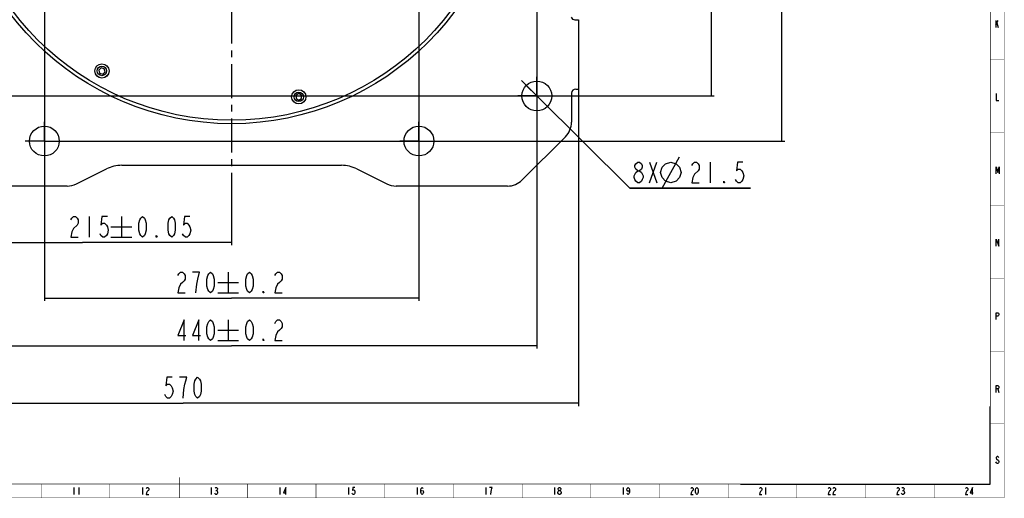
# Model space of a CAD drawing. Header units: millimetres. Extents: x 0 to 1189, y 0 to 841.
# Tile 4 of 5: x 479 to 1189, y 0 to 345. Entities that reach past the tile are written whole.
import ezdxf

# ---------------------------------------------------------------- set-up
doc = ezdxf.new("R2010")
doc.units = ezdxf.units.MM
doc.header["$LTSCALE"] = 65.395
doc.linetypes.add('CENTER', pattern=[0.6, 0.375, -0.075, 0.075, -0.075])
doc.layers.get('0').update_dxf_attribs({"linetype": 'CONTINUOUS'})
for name, color, linetype in [('0100088C0000_DXF_DIMENSION', 7, 'CONTINUOUS'), ('0100088C0000_DXF_FORMAT', 7, 'CONTINUOUS'), ('0100188C0000_DXF_AXIS', 7, 'CONTINUOUS'), ('0100188C0000DXF_CONTINUOUS_LINE', 7, 'CONTINUOUS'), ('0101688C0000_DXF_AXIS', 7, 'CONTINUOUS'), ('0101688C0000DXF_CONTINUOUS_LINE', 7, 'CONTINUOUS'), ('B0218060126HDXF_CONTINUOUS_LINE', 7, 'CONTINUOUS')]:
    doc.layers.add(name, color=color, linetype=linetype)
doc.styles.get("Standard").update_dxf_attribs({"font": 'txt', "width": 0.7})
doc.dimstyles.new('DIMSTYLE_1', dxfattribs={"dimtxt": 15, "dimasz": 3, "dimexe": 2, "dimexo": 0.2, "dimgap": 3.75, "dimtad": 1, "dimdsep": 46, "dimtxsty": 'Standard', "dimblk": '_FILLED', "dimblk1": '_FILLED', "dimblk2": '_FILLED', "dimcen": 0.09, "dimclrt": 5, "dimazin": 2, "dimtp": 0.01, "dimtm": 0.01, "dimtfac": 1, "dimtofl": 0, "dimtmove": 0, "dimatfit": 3, "dimldrblk": '_FILLED', "dimfxl": 1, "dimtolj": 1, "dimarcsym": 0})
doc.dimstyles.new('DIMSTYLE_2', dxfattribs={"dimtxt": 15, "dimasz": 3, "dimexe": 2, "dimexo": 0.2, "dimgap": 3.75, "dimtad": 1, "dimdsep": 46, "dimtxsty": 'Standard', "dimblk": '_FILLED', "dimblk1": '_FILLED', "dimblk2": '_FILLED', "dimcen": 0.09, "dimclrt": 5, "dimazin": 2, "dimtol": 1, "dimtp": 0.05, "dimtm": 0.05, "dimtfac": 1, "dimtofl": 0, "dimtmove": 0, "dimatfit": 3, "dimldrblk": '_FILLED', "dimfxl": 1, "dimtolj": 1, "dimarcsym": 0})
doc.dimstyles.new('DIMSTYLE_3', dxfattribs={"dimtxt": 15, "dimasz": 3, "dimexe": 2, "dimexo": 0.2, "dimgap": 3.75, "dimtad": 1, "dimdsep": 46, "dimtxsty": 'Standard', "dimblk": '_FILLED', "dimblk1": '_FILLED', "dimblk2": '_FILLED', "dimcen": 0.09, "dimclrt": 5, "dimazin": 2, "dimtol": 1, "dimtp": 0.2, "dimtm": 0.2, "dimtfac": 1, "dimtofl": 0, "dimtmove": 0, "dimatfit": 3, "dimldrblk": '_FILLED', "dimfxl": 1, "dimtolj": 1, "dimarcsym": 0})
doc.dimstyles.new('DIMSTYLE_5', dxfattribs={"dimtxt": 15, "dimasz": 3, "dimexe": 2, "dimexo": 0.2, "dimtad": 1, "dimdsep": 46, "dimtxsty": 'Standard', "dimblk": '_FILLED', "dimblk1": '_FILLED', "dimblk2": '_FILLED', "dimcen": 0.09, "dimclrt": 5, "dimazin": 2, "dimtp": 0.01, "dimtm": 0.01, "dimtfac": 1, "dimtmove": 0, "dimatfit": 2, "dimldrblk": '_FILLED', "dimfxl": 1, "dimtolj": 1, "dimarcsym": 0})

# ---------------------------------------------------------------- blocks, each defined once
blk = doc.blocks.new('_FILLED')
at = {"color": 0, "linetype": 'ByBlock'}
blk.add_solid([(0, 0), (-1, 0.12), (-1, -0.12)], dxfattribs=at)
blk = doc.blocks.new('*D3')
at = {"layer": '0100088C0000_DXF_DIMENSION', "color": 2, "linetype": 'Continuous'}
for p, q in [((497.19, 668.54), (497.19, 142.15)), ((767.19, 668.54), (767.19, 142.15)), ((497.19, 144.15), (632.19, 144.15)), ((767.19, 144.15), (632.19, 144.15))]:
    blk.add_line(p, q, dxfattribs=at)
at = {"layer": '0100088C0000_DXF_DIMENSION', "color": 2, "linetype": 'Continuous', "xscale": 3, "yscale": 3, "zscale": 3, "rotation": 180}
blk.add_blockref('_FILLED', (497.19, 144.15), dxfattribs=at)
at = {"layer": '0100088C0000_DXF_DIMENSION', "color": 2, "linetype": 'Continuous', "xscale": 3, "yscale": 3, "zscale": 3}
blk.add_blockref('_FILLED', (767.19, 144.15), dxfattribs=at)
blk = doc.blocks.new('*D4')
at = {"layer": '0100088C0000_DXF_DIMENSION', "color": 2, "linetype": 'Continuous'}
for p, q in [((412.19, 636.04), (412.19, 107.73)), ((852.19, 636.04), (852.19, 107.73)), ((412.19, 109.73), (632.19, 109.73)), ((852.19, 109.73), (632.19, 109.73))]:
    blk.add_line(p, q, dxfattribs=at)
at = {"layer": '0100088C0000_DXF_DIMENSION', "color": 2, "linetype": 'Continuous', "xscale": 3, "yscale": 3, "zscale": 3, "rotation": 180}
blk.add_blockref('_FILLED', (412.19, 109.73), dxfattribs=at)
at = {"layer": '0100088C0000_DXF_DIMENSION', "color": 2, "linetype": 'Continuous', "xscale": 3, "yscale": 3, "zscale": 3}
blk.add_blockref('_FILLED', (852.19, 109.73), dxfattribs=at)
blk = doc.blocks.new('*D5')
at = {"layer": '0100088C0000_DXF_DIMENSION', "color": 2, "linetype": 'Continuous'}
for p, q in [((426.14, 649.99), (980.06, 649.99)), ((978.06, 649.99), (978.06, 469.99)), ((978.06, 289.99), (978.06, 469.99)), ((426.14, 289.99), (980.06, 289.99))]:
    blk.add_line(p, q, dxfattribs=at)
at = {"layer": '0100088C0000_DXF_DIMENSION', "color": 2, "linetype": 'Continuous', "xscale": 3, "yscale": 3, "zscale": 3}
for p, rotation in [((978.06, 649.99), 90), ((978.06, 289.99), 270)]:
    blk.add_blockref('_FILLED', p, dxfattribs=dict(at, rotation=rotation))
blk = doc.blocks.new('*D6')
at = {"layer": '0100088C0000_DXF_DIMENSION', "color": 2, "linetype": 'Continuous'}
for p, q in [((511.14, 682.49), (1030.81, 682.49)), ((1028.81, 682.49), (1028.81, 469.99)), ((1028.81, 257.49), (1028.81, 469.99)), ((511.14, 257.49), (1030.81, 257.49))]:
    blk.add_line(p, q, dxfattribs=at)
at = {"layer": '0100088C0000_DXF_DIMENSION', "color": 2, "linetype": 'Continuous', "xscale": 3, "yscale": 3, "zscale": 3}
for p, rotation in [((1028.81, 682.49), 90), ((1028.81, 257.49), 270)]:
    blk.add_blockref('_FILLED', p, dxfattribs=dict(at, rotation=rotation))
blk = doc.blocks.new('*D9')
at = {"layer": '0100088C0000_DXF_DIMENSION', "color": 2, "linetype": 'Continuous'}
for p, q in [((417.19, 245.79), (417.19, 182.37)), ((632.19, 224.72), (632.19, 182.37)), ((417.19, 184.37), (524.69, 184.37)), ((632.19, 184.37), (524.69, 184.37))]:
    blk.add_line(p, q, dxfattribs=at)
at = {"layer": '0100088C0000_DXF_DIMENSION', "color": 2, "linetype": 'Continuous', "xscale": 3, "yscale": 3, "zscale": 3, "rotation": 180}
blk.add_blockref('_FILLED', (417.19, 184.37), dxfattribs=at)
at = {"layer": '0100088C0000_DXF_DIMENSION', "color": 2, "linetype": 'Continuous', "xscale": 3, "yscale": 3, "zscale": 3}
blk.add_blockref('_FILLED', (632.19, 184.37), dxfattribs=at)
blk = doc.blocks.new('*D10')
at = {"layer": '0100088C0000_DXF_DIMENSION', "color": 2, "linetype": 'Continuous'}
for p, q in [((882.19, 294.79), (882.19, 66.31)), ((312.19, 271), (312.19, 66.31)), ((312.19, 68.31), (597.19, 68.31)), ((882.19, 68.31), (597.19, 68.31))]:
    blk.add_line(p, q, dxfattribs=at)
at = {"layer": '0100088C0000_DXF_DIMENSION', "color": 2, "linetype": 'Continuous', "xscale": 3, "yscale": 3, "zscale": 3, "rotation": 180}
blk.add_blockref('_FILLED', (312.19, 68.31), dxfattribs=at)
at = {"layer": '0100088C0000_DXF_DIMENSION', "color": 2, "linetype": 'Continuous', "xscale": 3, "yscale": 3, "zscale": 3}
blk.add_blockref('_FILLED', (882.19, 68.31), dxfattribs=at)
blk = doc.blocks.new('*D13')
at = {"layer": '0100088C0000_DXF_DIMENSION', "color": 2, "linetype": 'Continuous'}
for p, q in [((852.19, 289.99), (841, 301.07)), ((844.55, 297.55), (844.55, 297.55)), ((844.55, 297.55), (852.19, 289.99)), ((859.83, 282.43), (852.19, 289.99)), ((852.19, 289.99), (919.28, 223.56)), ((859.83, 282.43), (859.83, 282.43)), ((919.28, 223.56), (1006.28, 223.56)), ((1006.28, 223.56), (919.28, 223.56))]:
    blk.add_line(p, q, dxfattribs=at)
at = {"layer": '0100088C0000_DXF_DIMENSION', "color": 2, "linetype": 'Continuous', "xscale": 3, "yscale": 3, "zscale": 3}
for p, rotation in [((844.55, 297.55), 315.2818231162), ((859.83, 282.43), 135.2837504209)]:
    blk.add_blockref('_FILLED', p, dxfattribs=dict(at, rotation=rotation))

msp = doc.modelspace()

# ---------------------------------------------------------------- linework, layer by layer
at = {"layer": '0100088C0000_DXF_DIMENSION', "color": 5, "linetype": 'Continuous'}
for p, q in [((933.402, 242.314), (938.652, 227.314)), ((933.402, 227.314), (938.652, 242.314)), ((942.527, 223.564), (955.027, 246.064)), ((977.027, 242.314), (977.027, 227.314)), ((529.474, 203.122), (529.474, 188.122)), ((552.724, 203.122), (552.724, 188.122)), ((545.224, 195.622), (560.224, 195.622)), ((545.224, 188.122), (560.224, 188.122)), ((609.126, 162.902), (603.876, 162.902)), ((629.751, 162.902), (629.751, 147.902)), ((622.251, 155.402), (637.251, 155.402)), ((622.251, 147.902), (637.251, 147.902)), ((629.751, 128.482), (629.751, 113.482)), ((622.251, 120.982), (637.251, 120.982)), ((622.251, 113.482), (637.251, 113.482))]:
    msp.add_line(p, q, dxfattribs=at)
for points in [[(924.871, 236.064), (923.559, 237.314), (922.902, 238.564), (922.902, 239.814), (923.559, 241.064), (924.871, 242.314), (926.184, 242.314), (927.496, 241.064), (928.152, 239.814), (928.152, 238.564), (927.496, 237.314), (926.184, 236.064)], [(941.277, 234.814), (942.527, 238.564), (945.027, 241.064), (948.777, 242.314), (952.527, 241.064), (955.027, 238.564), (956.277, 234.814), (955.027, 231.064), (952.527, 228.564), (948.777, 227.314), (945.027, 228.564), (942.527, 231.064), (941.277, 234.814)], [(963.902, 239.814), (964.559, 241.064), (965.871, 242.314), (967.184, 242.314), (968.496, 241.064), (969.152, 239.814), (969.152, 237.314), (968.496, 236.064)], [(1000.652, 242.314), (996.715, 242.314), (996.059, 236.064), (997.371, 237.314), (998.684, 237.314), (999.996, 236.064), (1000.652, 234.814), (1001.309, 232.314), (1000.652, 229.814), (999.996, 228.564), (998.684, 227.314), (997.371, 227.314), (996.059, 228.564), (995.402, 229.814)], [(922.246, 232.314), (923.559, 234.814), (924.871, 236.064), (926.184, 236.064), (927.496, 234.814)], [(927.496, 234.814), (928.809, 232.314), (928.809, 231.064), (928.152, 229.814), (927.496, 228.564), (926.184, 227.314), (924.871, 227.314)], [(968.496, 236.064), (965.871, 233.564), (964.559, 231.064), (963.902, 227.314), (969.152, 227.314)], [(924.871, 227.314), (923.559, 228.564), (922.902, 229.814), (922.246, 231.064), (922.246, 232.314)], [(987.527, 227.314), (986.871, 227.314), (986.871, 228.564), (987.527, 227.314)], [(516.349, 200.622), (517.005, 201.872), (518.317, 203.122), (519.63, 203.122), (520.942, 201.872), (521.599, 200.622), (521.599, 198.122), (520.942, 196.872)], [(542.599, 203.122), (538.661, 203.122), (538.005, 196.872), (539.317, 198.122), (540.63, 198.122), (541.942, 196.872), (542.599, 195.622), (543.255, 193.122), (542.599, 190.622), (541.942, 189.372), (540.63, 188.122), (539.317, 188.122), (538.005, 189.372), (537.349, 190.622)], [(567.974, 188.122), (566.661, 189.372), (566.005, 190.622), (565.349, 193.122), (565.349, 198.122), (566.005, 200.622), (566.661, 201.872), (567.974, 203.122), (569.286, 201.872), (569.942, 200.622), (570.599, 198.122), (570.599, 193.122), (569.942, 190.622), (569.286, 189.372), (567.974, 188.122)], [(588.974, 188.122), (587.661, 189.372), (587.005, 190.622), (586.349, 193.122), (586.349, 198.122), (587.005, 200.622), (587.661, 201.872), (588.974, 203.122), (590.286, 201.872), (590.942, 200.622), (591.599, 198.122), (591.599, 193.122), (590.942, 190.622), (590.286, 189.372), (588.974, 188.122)], [(602.099, 203.122), (598.161, 203.122), (597.505, 196.872), (598.817, 198.122), (600.13, 198.122), (601.442, 196.872), (602.099, 195.622), (602.755, 193.122), (602.099, 190.622), (601.442, 189.372), (600.13, 188.122), (598.817, 188.122), (597.505, 189.372), (596.849, 190.622)], [(520.942, 196.872), (518.317, 194.372), (517.005, 191.872), (516.349, 188.122), (521.599, 188.122)], [(578.474, 188.122), (577.817, 188.122), (577.817, 189.372), (578.474, 188.122)], [(593.376, 160.402), (594.032, 161.652), (595.345, 162.902), (596.657, 162.902), (597.97, 161.652), (598.626, 160.402), (598.626, 157.902), (597.97, 156.652), (596.657, 155.402), (595.345, 154.152), (594.032, 151.652), (593.376, 147.902), (598.626, 147.902)], [(606.501, 147.902), (607.157, 154.152), (607.813, 157.902), (609.126, 162.902)], [(617.001, 147.902), (615.688, 149.152), (615.032, 150.402), (614.376, 152.902), (614.376, 157.902), (615.032, 160.402), (615.688, 161.652), (617.001, 162.902), (618.313, 161.652), (618.97, 160.402), (619.626, 157.902), (619.626, 152.902), (618.97, 150.402), (618.313, 149.152), (617.001, 147.902)], [(645.001, 147.902), (643.688, 149.152), (643.032, 150.402), (642.376, 152.902), (642.376, 157.902), (643.032, 160.402), (643.688, 161.652), (645.001, 162.902), (646.313, 161.652), (646.97, 160.402), (647.626, 157.902), (647.626, 152.902), (646.97, 150.402), (646.313, 149.152), (645.001, 147.902)], [(663.376, 160.402), (664.032, 161.652), (665.345, 162.902), (666.657, 162.902), (667.97, 161.652), (668.626, 160.402), (668.626, 157.902), (667.97, 156.652), (666.657, 155.402), (665.345, 154.152), (664.032, 151.652), (663.376, 147.902), (668.626, 147.902)], [(655.501, 147.902), (654.845, 147.902), (654.845, 149.152), (655.501, 147.902)], [(597.97, 113.482), (597.97, 128.482), (593.376, 117.232), (599.282, 117.232)], [(608.47, 113.482), (608.47, 128.482), (603.876, 117.232), (609.782, 117.232)], [(617.001, 113.482), (615.688, 114.732), (615.032, 115.982), (614.376, 118.482), (614.376, 123.482), (615.032, 125.982), (615.688, 127.232), (617.001, 128.482), (618.313, 127.232), (618.97, 125.982), (619.626, 123.482), (619.626, 118.482), (618.97, 115.982), (618.313, 114.732), (617.001, 113.482)], [(645.001, 113.482), (643.688, 114.732), (643.032, 115.982), (642.376, 118.482), (642.376, 123.482), (643.032, 125.982), (643.688, 127.232), (645.001, 128.482), (646.313, 127.232), (646.97, 125.982), (647.626, 123.482), (647.626, 118.482), (646.97, 115.982), (646.313, 114.732), (645.001, 113.482)], [(663.376, 125.982), (664.032, 127.232), (665.345, 128.482), (666.657, 128.482), (667.97, 127.232), (668.626, 125.982), (668.626, 123.482), (667.97, 122.232), (666.657, 120.982), (665.345, 119.732), (664.032, 117.232), (663.376, 113.482), (668.626, 113.482)], [(655.501, 113.482), (654.845, 113.482), (654.845, 114.732), (655.501, 113.482)], [(589.317, 87.061), (585.379, 87.061), (584.723, 80.811), (586.035, 82.061), (587.348, 82.061), (588.66, 80.811), (589.317, 79.561), (589.973, 77.061), (589.317, 74.561), (588.66, 73.311), (587.348, 72.061), (586.035, 72.061), (584.723, 73.311), (584.067, 74.561)], [(597.192, 72.061), (597.848, 78.311), (598.504, 82.061), (599.16, 84.561), (599.817, 87.061), (594.567, 87.061)], [(607.692, 72.061), (606.379, 73.311), (605.723, 74.561), (605.067, 77.061), (605.067, 82.061), (605.723, 84.561), (606.379, 85.811), (607.692, 87.061), (609.004, 85.811), (609.66, 84.561), (610.317, 82.061), (610.317, 77.061), (609.66, 74.561), (609.004, 73.311), (607.692, 72.061)]]:
    msp.add_lwpolyline(points, dxfattribs=at)
at = {"layer": '0100088C0000_DXF_FORMAT', "color": 5, "linetype": 'Continuous'}
for p, q in [((1182.937, 344.462), (1182.937, 339.462)), ((1182.937, 341.546), (1184.687, 344.462)), ((1183.812, 342.796), (1184.687, 339.462)), ((1184.441, 78.672), (1185.097, 76.172)), ((1183.566, 25.348), (1183.129, 26.181)), ((518.511, 7.561), (518.511, 2.561)), ((522.011, 7.561), (522.011, 2.561)), ((568.011, 7.561), (568.011, 2.561)), ((617.511, 7.561), (617.511, 2.561)), ((667.011, 7.561), (667.011, 2.561)), ((716.511, 7.561), (716.511, 2.561)), ((766.011, 7.561), (766.011, 2.561)), ((815.511, 7.561), (815.511, 2.561)), ((865.011, 7.561), (865.011, 2.561)), ((914.511, 7.561), (914.511, 2.561)), ((1017.011, 7.561), (1017.011, 2.561)), ((620.793, 5.478), (621.23, 5.478)), ((1115.793, 5.478), (1116.23, 5.478))]:
    msp.add_line(p, q, dxfattribs=at)
at = {"layer": '0100088C0000_DXF_FORMAT', "color": 2, "linetype": 'Continuous'}
for p, q in [((1179, 10), (1179, 66)), ((999, 10), (1179, 10))]:
    msp.add_line(p, q, dxfattribs=at)
at = {"layer": '0100088C0000_DXF_FORMAT', "color": 2, "linetype": 'Continuous', "const_width": 0.25}
for points in [[(1189, 0), (1189, 841)], [(1179, 316), (1189, 316)], [(1179, 263.5), (1189, 263.5)], [(1179, 211), (1189, 211)], [(1179, 158.5), (1189, 158.5)], [(1179, 106), (1189, 106)], [(1179, 53.5), (1189, 53.5)], [(495, 0), (495, 10)], [(544.5, 0), (544.5, 10)], [(643.5, 0), (643.5, 10)], [(693, 0), (693, 10)], [(742.5, 0), (742.5, 10)], [(792, 0), (792, 10)], [(841.5, 0), (841.5, 10)], [(891, 0), (891, 10)], [(940.5, 0), (940.5, 10)], [(990, 0), (990, 10)], [(1039.5, 0), (1039.5, 10)], [(1089, 0), (1089, 10)], [(1138.5, 0), (1138.5, 10)], [(0, 0), (1189, 0)]]:
    msp.add_lwpolyline(points, dxfattribs=at)
at = {"layer": '0100088C0000_DXF_FORMAT', "color": 7, "linetype": 'Continuous', "const_width": 0.5}
for points in [[(1179, 10), (1179, 831)], [(594.5, 0), (594.5, 15)], [(25, 10), (1179, 10)]]:
    msp.add_lwpolyline(points, dxfattribs=at)
at = {"layer": '0100088C0000_DXF_FORMAT', "color": 5, "linetype": 'Continuous'}
for points in [[(1183.347, 291.802), (1183.347, 286.802), (1185.097, 286.802)], [(1183.297, 233.924), (1183.297, 238.924), (1184.39, 234.757), (1185.484, 238.924), (1185.484, 233.924)], [(1183.338, 181.752), (1183.338, 186.752), (1185.088, 181.752), (1185.088, 186.752)], [(1183.347, 128.672), (1183.347, 133.672), (1184.441, 133.672), (1184.879, 133.255), (1185.097, 132.838), (1185.097, 132.005), (1184.879, 131.588), (1184.441, 131.172), (1183.347, 131.172)], [(1183.347, 76.172), (1183.347, 81.172), (1184.441, 81.172), (1184.879, 80.755), (1185.097, 80.338), (1185.097, 79.505), (1184.879, 79.088), (1184.441, 78.672), (1183.347, 78.672)], [(1185.097, 29.098), (1184.879, 29.515), (1184.441, 29.931), (1184.004, 29.931), (1183.566, 29.515), (1183.347, 29.098), (1183.347, 28.681), (1183.566, 28.265), (1184.879, 27.015)], [(1184.879, 27.015), (1185.097, 26.598), (1185.097, 25.765), (1184.879, 25.348), (1184.441, 24.931), (1184.004, 24.931), (1183.566, 25.348)], [(570.636, 6.728), (570.855, 7.144), (571.293, 7.561), (571.73, 7.561), (572.168, 7.144), (572.386, 6.728), (572.386, 5.894), (572.168, 5.478), (571.73, 5.061), (571.293, 4.644), (570.855, 3.811), (570.636, 2.561), (572.386, 2.561)], [(620.355, 7.144), (620.793, 7.561), (621.23, 7.561), (621.668, 7.144), (621.886, 6.728), (621.886, 6.311), (621.668, 5.894), (621.23, 5.478), (621.668, 5.061), (622.105, 4.228)], [(671.168, 2.561), (671.168, 7.561), (669.636, 3.811), (671.605, 3.811)], [(720.886, 7.561), (719.574, 7.561), (719.355, 5.478), (719.793, 5.894), (720.23, 5.894), (720.668, 5.478), (720.886, 5.061), (721.105, 4.228), (720.886, 3.394), (720.668, 2.978), (720.23, 2.561), (719.793, 2.561), (719.355, 2.978), (719.136, 3.394)], [(768.636, 4.228), (768.855, 5.061), (769.511, 5.478), (770.168, 5.061), (770.386, 4.228), (770.168, 3.394), (769.949, 2.978), (769.511, 2.561), (769.074, 2.978), (768.855, 3.394), (768.636, 4.228), (768.636, 5.894), (768.855, 6.728), (769.074, 7.144), (769.511, 7.561), (769.949, 7.144), (770.168, 6.728)], [(819.011, 2.561), (819.23, 4.644), (819.449, 5.894), (819.668, 6.728), (819.886, 7.561), (818.136, 7.561)], [(868.293, 5.478), (867.855, 5.894), (867.636, 6.311), (867.636, 6.728), (867.855, 7.144), (868.293, 7.561), (868.73, 7.561), (869.168, 7.144), (869.386, 6.728), (869.386, 6.311), (869.168, 5.894), (868.73, 5.478)], [(918.886, 5.894), (918.668, 5.061), (918.011, 4.644), (917.355, 5.061), (917.136, 5.894), (917.355, 6.728), (917.574, 7.144), (918.011, 7.561), (918.449, 7.144), (918.668, 6.728), (918.886, 5.894), (918.886, 4.228), (918.668, 3.394), (918.449, 2.978), (918.011, 2.561), (917.574, 2.978), (917.355, 3.394)], [(963.136, 6.728), (963.355, 7.144), (963.793, 7.561), (964.23, 7.561), (964.668, 7.144), (964.886, 6.728), (964.886, 5.894), (964.668, 5.478), (964.23, 5.061), (963.793, 4.644), (963.355, 3.811), (963.136, 2.561), (964.886, 2.561)], [(967.511, 2.561), (967.074, 2.978), (966.855, 3.394), (966.636, 4.228), (966.636, 5.894), (966.855, 6.728), (967.074, 7.144), (967.511, 7.561), (967.949, 7.144), (968.168, 6.728), (968.386, 5.894), (968.386, 4.228), (968.168, 3.394), (967.949, 2.978), (967.511, 2.561)], [(1012.636, 6.728), (1012.855, 7.144), (1013.293, 7.561), (1013.73, 7.561), (1014.168, 7.144), (1014.386, 6.728), (1014.386, 5.894), (1014.168, 5.478)], [(1062.136, 6.728), (1062.355, 7.144), (1062.793, 7.561), (1063.23, 7.561), (1063.668, 7.144), (1063.886, 6.728), (1063.886, 5.894), (1063.668, 5.478), (1063.23, 5.061), (1062.793, 4.644), (1062.355, 3.811), (1062.136, 2.561), (1063.886, 2.561)], [(1065.636, 6.728), (1065.855, 7.144), (1066.293, 7.561), (1066.73, 7.561), (1067.168, 7.144), (1067.386, 6.728), (1067.386, 5.894), (1067.168, 5.478), (1066.73, 5.061), (1066.293, 4.644), (1065.855, 3.811), (1065.636, 2.561), (1067.386, 2.561)], [(1111.636, 6.728), (1111.855, 7.144), (1112.293, 7.561), (1112.73, 7.561), (1113.168, 7.144), (1113.386, 6.728), (1113.386, 5.894), (1113.168, 5.478), (1112.73, 5.061), (1112.293, 4.644), (1111.855, 3.811), (1111.636, 2.561), (1113.386, 2.561)], [(1115.355, 7.144), (1115.793, 7.561), (1116.23, 7.561), (1116.668, 7.144), (1116.886, 6.728), (1116.886, 6.311), (1116.668, 5.894), (1116.23, 5.478), (1116.668, 5.061)], [(1161.136, 6.728), (1161.355, 7.144), (1161.793, 7.561), (1162.23, 7.561), (1162.668, 7.144), (1162.886, 6.728), (1162.886, 5.894), (1162.668, 5.478), (1162.23, 5.061), (1161.793, 4.644), (1161.355, 3.811), (1161.136, 2.561), (1162.886, 2.561)], [(1166.168, 2.561), (1166.168, 7.561), (1164.636, 3.811), (1166.605, 3.811)], [(621.668, 2.978), (621.23, 2.561), (620.793, 2.561), (620.355, 2.978), (620.136, 3.394)], [(622.105, 4.228), (622.105, 3.811), (621.668, 2.978)], [(867.418, 3.811), (867.418, 4.228), (867.855, 5.061)], [(868.293, 2.561), (867.855, 2.978), (867.418, 3.811)], [(867.855, 5.061), (868.293, 5.478), (868.73, 5.478), (869.168, 5.061), (869.386, 4.644), (869.605, 4.228), (869.605, 3.811)], [(869.605, 3.811), (869.168, 2.978), (868.73, 2.561), (868.293, 2.561)], [(1014.168, 5.478), (1013.293, 4.644), (1012.855, 3.811), (1012.636, 2.561), (1014.386, 2.561)], [(1117.105, 3.811), (1116.668, 2.978), (1116.23, 2.561), (1115.793, 2.561), (1115.355, 2.978), (1115.136, 3.394)], [(1116.668, 5.061), (1117.105, 4.228), (1117.105, 3.811)]]:
    msp.add_lwpolyline(points, dxfattribs=at)
at = {"layer": '0100188C0000_DXF_AXIS', "color": 7, "linetype": 'CENTER'}
for p, q in [((852.192, 289.99), (852.192, 303.74)), ((852.192, 289.99), (838.442, 289.99)), ((852.192, 289.99), (865.942, 289.99)), ((852.192, 289.99), (852.192, 276.24)), ((497.192, 257.49), (497.192, 271.24)), ((767.192, 257.49), (767.192, 271.24)), ((497.192, 257.49), (483.442, 257.49)), ((497.192, 257.49), (510.942, 257.49)), ((497.192, 257.49), (497.192, 243.74)), ((767.192, 257.49), (753.442, 257.49)), ((767.192, 257.49), (780.942, 257.49)), ((767.192, 257.49), (767.192, 243.74))]:
    msp.add_line(p, q, dxfattribs=at)
at = {"layer": '0100188C0000DXF_CONTINUOUS_LINE', "color": 7, "linetype": 'Continuous'}
for p, q in [((879.608, 344.99), (882.192, 344.99)), ((882.192, 344.99), (882.192, 294.99)), ((877.192, 291.99), (877.192, 271.203)), ((880.192, 294.99), (882.192, 294.99)), ((841.585, 229.383), (872.798, 260.596)), ((520.359, 226.573), (541.913, 237.35)), ((553.093, 239.99), (711.29, 239.99)), ((722.47, 237.35), (744.024, 226.573)), ((513.651, 224.99), (358.405, 224.99)), ((830.978, 224.99), (750.733, 224.99))]:
    msp.add_line(p, q, dxfattribs=at)
for centre, radius in [((632.192, 469.99), 200), ((852.192, 289.99), 10.75), ((497.192, 257.49), 10.75), ((767.192, 257.49), 10.75)]:
    msp.add_circle(centre, radius, dxfattribs=at)
for centre, radius, start, end in [((879.608, 347.99), 3, 202.024313, 270), ((880.192, 291.99), 3, 90, 180), ((862.192, 271.203), 15, 315, 360), ((553.093, 214.99), 25, 90, 116.565051), ((711.29, 214.99), 25, 63.434949, 90), ((830.978, 239.99), 15, 270, 315), ((513.651, 239.99), 15, 270, 296.565051), ((750.733, 239.99), 15, 243.434949, 270)]:
    msp.add_arc(centre, radius, start, end, dxfattribs=at)
at = {"layer": '0101688C0000_DXF_AXIS', "color": 7, "linetype": 'CENTER'}
msp.add_line((632.192, 469.99), (632.192, 224.92), dxfattribs=at)
at = {"layer": '0101688C0000DXF_CONTINUOUS_LINE', "color": 7, "linetype": 'Continuous'}
msp.add_circle((632.192, 469.99), 197.5, dxfattribs=at)
at = {"layer": 'B0218060126HDXF_CONTINUOUS_LINE', "color": 7, "linetype": 'Continuous'}
for p, q in [((538.094, 310.274), (536.461, 308.641)), ((536.461, 308.641), (537.059, 306.41)), ((537.059, 306.41), (539.289, 305.812)), ((540.325, 309.676), (538.094, 310.274)), ((539.289, 305.812), (540.922, 307.445)), ((540.922, 307.445), (540.325, 309.676)), ((680.591, 291.671), (678.591, 290.516)), ((682.591, 290.516), (680.591, 291.671)), ((678.591, 290.516), (678.591, 288.207)), ((678.591, 288.207), (680.591, 287.052)), ((680.591, 287.052), (682.591, 288.207)), ((682.591, 288.207), (682.591, 290.516))]:
    msp.add_line(p, q, dxfattribs=at)
for centre, radius in [((538.692, 308.043), 5.152), ((538.692, 308.043), 3.41), ((680.591, 289.361), 5.152), ((680.591, 289.361), 3.41)]:
    msp.add_circle(centre, radius, dxfattribs=at)
at = {"layer": 'B0218060126HDXF_CONTINUOUS_LINE', "color": 9, "linetype": 'Continuous'}
for centre in [(538.692, 308.043), (680.591, 289.361)]:
    msp.add_circle(centre, 5.136, dxfattribs=at)

# ---------------------------------------------------------------- dimensions: what is measured, and where the dimension line sits
at = {"layer": '0100088C0000_DXF_DIMENSION', "color": 2, "linetype": 'Continuous'}
for base, p1, p2, angle, dimstyle, picture, middle in [((1028.81, 257.49), (510.942, 682.49), (510.942, 257.49), 270, 'DIMSTYLE_3', '*D6', (1028.81, 429.74)), ((978.061, 289.99), (425.942, 649.99), (425.942, 289.99), 270, 'DIMSTYLE_3', '*D5', (978.061, 429.74)), ((417.192, 184.372), (632.192, 224.92), (417.192, 245.99), 180, 'DIMSTYLE_2', '*D9', (513.724, 184.372))]:
    dim = msp.add_linear_dim(base=base, p1=p1, p2=p2, angle=angle, dimstyle=dimstyle, dxfattribs=at)
    dim.commit()
    dim.dimension.update_dxf_attribs({"geometry": picture, "text_midpoint": middle, "dimtype": 160})
for base, p1, p2, dimstyle, picture, middle in [((767.192, 144.152), (497.192, 668.74), (767.192, 668.74), 'DIMSTYLE_3', '*D3', (590.751, 144.152)), ((852.192, 109.732), (412.192, 636.24), (852.192, 636.24), 'DIMSTYLE_3', '*D4', (590.751, 109.732)), ((882.192, 68.311), (312.192, 271.203), (882.192, 294.99), 'DIMSTYLE_1', '*D10', (581.442, 68.311))]:
    dim = msp.add_linear_dim(base=base, p1=p1, p2=p2, dimstyle=dimstyle, dxfattribs=at)
    dim.commit()
    dim.dimension.update_dxf_attribs({"geometry": picture, "text_midpoint": middle, "dimtype": 160})
dim = msp.add_diameter_dim_2p(p1=(859.831, 282.426), p2=(844.553, 297.553), text='8X%%c<>', dimstyle='DIMSTYLE_5', override={"dimtih": 1, "dimtoh": 1, "dimpost": '<>'}, dxfattribs=at)
dim.commit()
dim.dimension.update_dxf_attribs({"geometry": '*D13', "text_midpoint": (920.277, 227.314), "dimtype": 163})

doc.saveas('drawing.dxf')
